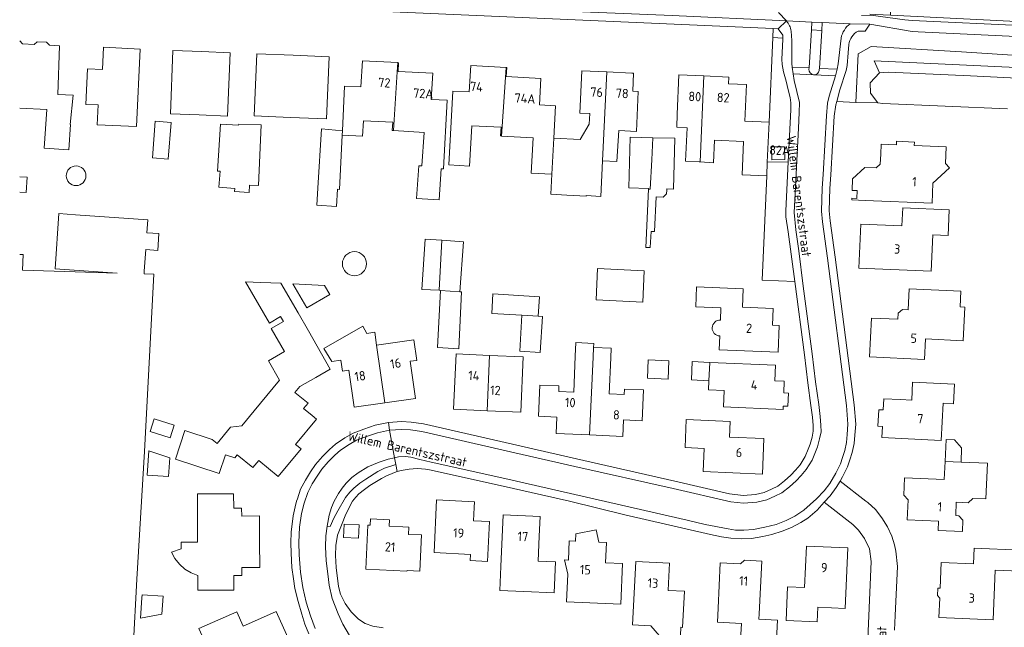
# Model space of a CAD drawing. Extents: x 168026 to 168874, y 448609 to 449769.
# Tile 26 of 39: x 168026 to 168216, y 449476 to 449593. Entities that reach past the tile are written whole.
import ezdxf
from ezdxf.enums import TextEntityAlignment as Align

# ---------------------------------------------------------------- set-up
doc = ezdxf.new("R2010")
doc.units = 0
for name, color, linetype, lineweight in [('B-WE-GK-BESCHOEIING-G', 252, 'GK-BESCHOEIING', 5), ('B-WE-GR-BEPLANTING_CULTUUR_HEESTERS-GV', 252, 'Continuous', 5), ('B-WE-GR-BEPLANTING_CULTUUR_VASTE PLANTENVAK-GV', 252, 'Continuous', 5), ('B-WE-OG-TERREIN_CULTUURSCHEIDING-GV', 252, 'Continuous', 5), ('B-WE-OG-TERREIN_ERF-GV', 252, 'Continuous', 5), ('B-WE-OG-TOPOGRAFIE-T18', 7, 'Continuous', 5), ('B-WE-OG-TOPOGRAFIE_BEBOUWING-GV', 1, 'Continuous', 18), ('B-WE-OG-TOPOGRAFIE_BEBOUWING-T18', 7, 'Continuous', 5), ('B-WE-OG-TOPOGRAFIE_BEBOUWING_BASSIN-GV', 1, 'Continuous', 18), ('B-WE-OG-TOPOGRAFIE_BEBOUWING_LOODS-GV', 1, 'Continuous', 18), ('B-WE-OG-WATER_SLOOT-GV', 252, 'Continuous', 5), ('B-WE-VH-VERHARDING_ASFALT-GV', 252, 'Continuous', 5), ('B-WE-VH-VERHARDING_BETONSTRAATSTEEN-GV', 252, 'Continuous', 5), ('B-WE-VH-VERHARDING_TEGEL-GV', 252, 'Continuous', 5)]:
    doc.layers.add(name, color=color, linetype=linetype, lineweight=lineweight)
doc.styles.add('NLCS-ISO-ANNOTATIEF-T18', font='NLCS-ISO.ttf', dxfattribs={"height": 1.8})
doc.linetypes.add('GK-BESCHOEIING', pattern='A,30,-5,[1,NLCS.SHX,S=1,R=0,X=0,Y=0],-5', length=40)

msp = doc.modelspace()

# ---------------------------------------------------------------- linework, layer by layer
at = {"layer": 'B-WE-GK-BESCHOEIING-G', "flags": 128}
for points in [[(168192.27, 449582.758), (168190.492, 449580.83)], [(168193.984, 449582.839), (168192.27, 449582.758)], [(168209.851, 449582.147), (168193.984, 449582.839)], [(168190.492, 449580.83), (168190.533, 449578.793)], [(168222.729, 449581.496), (168209.851, 449582.147)], [(168190.533, 449578.793), (168191.932, 449576.923)], [(168191.932, 449576.923), (168192.93, 449576.82)], [(168192.93, 449576.82), (168217.01, 449575.8)]]:
    msp.add_lwpolyline(points, dxfattribs=at)
at = {"layer": 'B-WE-GR-BEPLANTING_CULTUUR_HEESTERS-GV', "flags": 128}
for points in [[(168171.721, 449591.313), (168171.645, 449589.558), (168173.574, 449589.45), (168173.573, 449589.988), (168172.686, 449591.251)], [(168170.602, 449565.491), (168174.652, 449565.526), (168175.152, 449575.565), (168175.159, 449576.91), (168175.028, 449577.959), (168174.617, 449579.443), (168174.212, 449581.103), (168173.74, 449582.947), (168173.492, 449584.325), (168173.397, 449585.39), (168173.575, 449589.177), (168173.574, 449589.45), (168171.645, 449589.558), (168170.939, 449573.214)], [(168173.931, 449568.469), (168173.969, 449565.979), (168171.454, 449565.941), (168171.416, 449568.431)], [(168170.486, 449562.822), (168169.604, 449542.702), (168175.922, 449542.444), (168174.616, 449552.035), (168174.193, 449554.952), (168174.183, 449556.095), (168174.652, 449565.526), (168170.602, 449565.491)], [(168085.529, 449495.216), (168086.126, 449495.152), (168086.816, 449496.76), (168087.593, 449498.184), (168089.091, 449500.718), (168089.91, 449501.76), (168090.656, 449502.528), (168091.813, 449503.483), (168092.976, 449504.286), (168095.313, 449505.738), (168096.583, 449506.364), (168098.773, 449507.1), (168098.527, 449508.397), (168097.316, 449508.157), (168095.605, 449507.578), (168093.381, 449506.662), (168091.487, 449505.513), (168090.268, 449504.563), (168089.224, 449503.526), (168088.427, 449502.551), (168087.699, 449501.479), (168086.907, 449500.009), (168086.378, 449498.826), (168085.922, 449497.347)]]:
    msp.add_lwpolyline(points, close=True, dxfattribs=at)
at = {"layer": 'B-WE-GR-BEPLANTING_CULTUUR_VASTE PLANTENVAK-GV', "flags": 128}
for points in [[(168188.777, 449593.796), (168190.618, 449593.838), (168197.166, 449592.97), (168198.598, 449592.845), (168220.801, 449591.816)], [(168220.801, 449591.816), (168221.256, 449591.788), (168221.286, 449592.017), (168221.351, 449592.516), (168194.38, 449593.866), (168191.578, 449594.003), (168190.393, 449594.059)]]:
    msp.add_lwpolyline(points, dxfattribs=at)
at = {"layer": 'B-WE-OG-TERREIN_CULTUURSCHEIDING-GV', "flags": 128}
for points in [[(168186.374, 449588.171), (168186.215, 449586.562), (168186.04, 449584.122), (168185.815, 449583.178), (168184.634, 449579.439), (168184.011, 449577.2), (168187.677, 449577.028), (168188.155, 449586.412), (168190.647, 449587.807), (168208.15, 449586.813), (168219.955, 449586.021), (168223.063, 449587.673), (168222.747, 449589.579), (168199.758, 449590.666), (168198.593, 449590.683), (168190.387, 449592.126)], [(168190.387, 449592.126), (168189.516, 449590.771), (168188.144, 449590.783)]]:
    msp.add_lwpolyline(points, dxfattribs=at)
at = {"layer": 'B-WE-OG-TERREIN_CULTUURSCHEIDING-GV'}
msp.add_lwpolyline([(168188.144, 449590.783, 0.2382218), (168186.374, 449588.171)], format="xyb", dxfattribs=at)
at = {"layer": 'B-WE-OG-TERREIN_CULTUURSCHEIDING-GV', "flags": 128}
msp.add_lwpolyline([(168191.279, 449585.025), (168222.824, 449583.577), (168222.729, 449581.496), (168229.152, 449581.171), (168229.219, 449581.168), (168230.725, 449581.099), (168230.724, 449580.891), (168230.721, 449580.363), (168230.847, 449580.317), (168231.091, 449587.893), (168229.588, 449587.967), (168226.389, 449588.123), (168226.272, 449582.63), (168223.008, 449582.715), (168223.063, 449587.673), (168219.955, 449586.021), (168208.15, 449586.813), (168190.647, 449587.807), (168188.155, 449586.412), (168187.677, 449577.028), (168191.932, 449576.923), (168190.533, 449578.793), (168190.492, 449580.83), (168192.27, 449582.758)], close=True, dxfattribs=at)
at = {"layer": 'B-WE-OG-TERREIN_ERF-GV', "flags": 128}
for points in [[(168078.72, 449487.24), (168078.54, 449490), (168078.53, 449492.01), (168078.6, 449494.01), (168078.97, 449497.21), (168079.32, 449498.96), (168079.62, 449500), (168079.767, 449500.49), (168080.397, 449502.311), (168081.309, 449504.108), (168082.314, 449505.698), (168083.284, 449507.112), (168084.628, 449508.65), (168085.987, 449509.988), (168087.153, 449511.049), (168088.955, 449512.221), (168090.558, 449513.181), (168092.599, 449513.929), (168094.834, 449514.695), (168097.359, 449515.221), (168099.884, 449515.386), (168101.767, 449515.305), (168104.127, 449514.956), (168107.842, 449514.131), (168122.163, 449510.825), (168133.728, 449508.195), (168152.733, 449503.908), (168163.322, 449501.462), (168165.91, 449501.13), (168168.338, 449501.314), (168170.022, 449501.717), (168171.41, 449502.341), (168172.621, 449502.936), (168173.934, 449503.963), (168175.121, 449505.059), (168176.03, 449505.98), (168176.926, 449507.019), (168177.939, 449508.626), (168178.527, 449510.081), (168178.872, 449511.008), (168179.255, 449512.383), (168179.477, 449513.524), (168179.472, 449514.61), (168179.329, 449516.227), (168179.039, 449518.491), (168178.432, 449522.891), (168177.76, 449528.292), (168175.922, 449542.444), (168169.604, 449542.702), (168170.486, 449562.822), (168165.709, 449563.028), (168165.986, 449569.471), (168160.373, 449569.712), (168160.184, 449565.351), (168157.598, 449565.542), (168157.43, 449565.554), (168154.813, 449565.667), (168155.091, 449572.121), (168153.083, 449572.207), (168153.192, 449574.747), (168153.519, 449582.338), (168158.311, 449582.132), (168163.158, 449581.923), (168163.102, 449580.625), (168166.572, 449580.475), (168166.268, 449573.416), (168170.939, 449573.214), (168171.645, 449589.558), (168171.721, 449591.313), (168026.115, 449597.696)], [(168026.099, 449588.884), (168026.643, 449588.308), (168028.871, 449588.205), (168029.466, 449588.727), (168031.304, 449588.642), (168031.85, 449588.053), (168033.777, 449587.966), (168033.474, 449578.531), (168036.413, 449578.437), (168035.826, 449572.743), (168035.926, 449572.737), (168035.605, 449567.857), (168030.825, 449568.172), (168031.316, 449575.626), (168026.115, 449575.93)], [(168217.01, 449575.8), (168192.93, 449576.82), (168191.932, 449576.923), (168187.677, 449577.028), (168184.011, 449577.2), (168183.831, 449576.552), (168183.536, 449574.357), (168182.908, 449563.009), (168182.688, 449560.37), (168182.545, 449556.088), (168182.771, 449554.161), (168183.705, 449547.153), (168187.406, 449518.637), (168187.688, 449514.906), (168187.527, 449512.781), (168187.382, 449511.133), (168187.003, 449509.434), (168186.579, 449508.005), (168186.1, 449506.671), (168185.148, 449504.701), (168184.658, 449503.882), (168189.656, 449500), (168190, 449499.74), (168191.49, 449498.39), (168192.73, 449496.8), (168193.8, 449495.1), (168194.66, 449493.29), (168195.21, 449491.6), (168195.46, 449490.39), (168195.73, 449487.38), (168195.3, 449477.92), (168195.19, 449475.11)], [(168026.115, 449562.664), (168027.532, 449562.589), (168027.373, 449559.6), (168026.115, 449559.667)], [(168026.115, 449547.66), (168026.766, 449547.625), (168026.614, 449544.629), (168044.917, 449544.068), (168032.939, 449544.887), (168033.668, 449555.552), (168036.89, 449555.332), (168050.857, 449554.377), (168050.684, 449551.843), (168053.013, 449551.684), (168052.793, 449548.452), (168050.462, 449548.611), (168050.175, 449544.405), (168050.141, 449543.908), (168052.044, 449543.85), (168050.224, 449509.629), (168048.73, 449484.963), (168048.034, 449471.583)], [(168161.53, 449534.979), (168161.626, 449537.331), (168156.781, 449537.529), (168156.939, 449541.418), (168165.933, 449541.052), (168165.787, 449537.456), (168171.73, 449537.214), (168171.6, 449534.017), (168172.901, 449533.963), (168172.689, 449528.778), (168161.301, 449529.242), (168161.41, 449531.919)], [(168097.156, 449504.974), (168096.043, 449504.425), (168093.798, 449503.031), (168092.718, 449502.285), (168091.674, 449501.424), (168091.041, 449500.771), (168090.435, 449500), (168089.857, 449498.931), (168089.025, 449497.162), (168088.4, 449495.7), (168087.53, 449493.46), (168087.19, 449491.49), (168087.12, 449489.51), (168087.27, 449487.19), (168087.73, 449483.54), (168088.13, 449482.05), (168089, 449480.25), (168090.16, 449478.64), (168091.59, 449477.24), (168092.9, 449476.43), (168094.37, 449475.91), (168096.34, 449475.56)], [(168181.596, 449499.821), (168180.22, 449498.285), (168178.41, 449496.77), (168177.05, 449495.88), (168175.27, 449494.94), (168173.49, 449494.2), (168171.48, 449493.61), (168169.75, 449493.18), (168167.54, 449492.84), (168165.52, 449492.75), (168163.52, 449492.89), (168161.75, 449493.16), (168159.59, 449493.61), (168143.07, 449497.38), (168132.353, 449500), (168119.522, 449502.928), (168105.311, 449506.063)], [(168189.71, 449465.93), (168190.7, 449488.37), (168190.37, 449490.83), (168189.4, 449492.79), (168188.24, 449494.43), (168187.14, 449495.51), (168181.596, 449499.821)], [(168081.98, 449474.42), (168081.24, 449476.3), (168080.61, 449478.2), (168079.92, 449480.62), (168079.3, 449483.16), (168079, 449485.02), (168078.72, 449487.24)]]:
    msp.add_lwpolyline(points, dxfattribs=at)
for points in [[(168049.399, 449587.318), (168048.648, 449572.337), (168041.066, 449572.717), (168041.257, 449576.523), (168038.871, 449576.643), (168039.216, 449583.513), (168042.08, 449583.369), (168042.296, 449587.674)], [(168055.219, 449574.825), (168055.727, 449587.058), (168061.271, 449586.828), (168066.777, 449586.6), (168066.269, 449574.366), (168060.763, 449574.595)], [(168078.93, 449586.11), (168085.892, 449585.818), (168085.389, 449573.829), (168078.427, 449574.121), (168071.433, 449574.414), (168071.936, 449586.403)], [(168088.459, 449571.55), (168088.909, 449580.185), (168092.065, 449580.021), (168092.327, 449585.054), (168099.179, 449584.697), (168099.309, 449584.69), (168099.221, 449583.002), (168105.925, 449582.641), (168105.653, 449577.588), (168108.748, 449577.422), (168108.035, 449564.166), (168107.566, 449564.192), (168107.157, 449558.191), (168102.795, 449558.486), (168103.262, 449564.775), (168103.845, 449564.74), (168104.288, 449571.204), (168098.337, 449571.569), (168098.086, 449571.584), (168098.201, 449573.187), (168092.554, 449573.477), (168092.327, 449570.53), (168088.414, 449570.694), (168087.883, 449560.229), (168087.553, 449560.248), (168087.36, 449556.947), (168083.504, 449557.173), (168083.697, 449560.474), (168084.426, 449571.908)], [(168134.359, 449574.967), (168134.739, 449583.137), (168139.574, 449582.912), (168144.409, 449582.687), (168144.747, 449582.671), (168144.585, 449579.17), (168145.669, 449579.123), (168145.311, 449571.421), (168141.884, 449571.581), (168141.531, 449565.591), (168138.774, 449565.752), (168138.452, 449558.835), (168135.597, 449559.029), (168135.588, 449558.901), (168131.845, 449559.114), (168128.755, 449559.29), (168128.938, 449563.156), (168124.944, 449563.383), (168125.33, 449570.185), (168119.238, 449570.531), (168119.06, 449570.541), (168119.155, 449572.207), (168113.507, 449572.527), (168113.065, 449564.738), (168109.027, 449564.967), (168109.836, 449579.211), (168112.983, 449579.032), (168113.272, 449584.128), (168120.107, 449583.739), (168120.237, 449583.732), (168120.139, 449581.992), (168126.853, 449581.61), (168126.565, 449576.534), (168129.686, 449576.356), (168129.332, 449570.115), (168134.438, 449569.826), (168136.177, 449572.808), (168136.294, 449574.872)], [(168054.82, 449566.082), (168051.747, 449566.321), (168052.298, 449573.405), (168055.371, 449573.166)], [(168064.83, 449563.731), (168064.359, 449563.763), (168064.912, 449572.816), (168068.419, 449572.601), (168068.43, 449572.835), (168072.755, 449572.701), (168072.253, 449560.98), (168070.527, 449561.039), (168070.466, 449559.609), (168067.644, 449559.791), (168067.65, 449560.402), (168064.573, 449560.654)], [(168148.462, 449570.204), (168152.752, 449570.088), (168152.488, 449560.291), (168151.178, 449560.326), (168151.172, 449560.086), (168151.139, 449559.394), (168150.45, 449558.692), (168149.108, 449558.755), (168148.795, 449552.073), (168148.135, 449552.104), (168147.989, 449548.977), (168147.113, 449549.018), (168147.64, 449560.274), (168147.644, 449560.421), (168143.804, 449560.525), (168144.069, 449570.322)], [(168189.531, 449558.098), (168186.929, 449558.185), (168186.939, 449558.507), (168187.913, 449558.481), (168187.953, 449560.005), (168187.007, 449560.03), (168187.067, 449562.243), (168189.45, 449564.454), (168191.618, 449564.362), (168192.442, 449565.12), (168192.522, 449567.018), (168192.604, 449568.967), (168195.541, 449568.843), (168195.569, 449569.512), (168199.019, 449569.367), (168198.99, 449568.696), (168205.193, 449568.434), (168205.058, 449565.238), (168205.824, 449564.4), (168202.602, 449561.456), (168202.438, 449557.552)], [(168205.775, 449556.285), (168205.553, 449551.294), (168202.566, 449551.426), (168202.255, 449544.419), (168188.271, 449545.041), (168188.649, 449553.523), (168196.627, 449553.168), (168196.784, 449556.685)], [(168111.855, 449550.109), (168111.188, 449540.464), (168111.489, 449540.444), (168110.952, 449529.441), (168106.883, 449529.673), (168107.429, 449540.719), (168107.165, 449540.733), (168103.844, 449540.91), (168104.462, 449550.644), (168107.722, 449550.408)], [(168137.804, 449544.925), (168146.824, 449544.502), (168146.543, 449538.471), (168137.524, 449538.895)], [(168081.888, 449532.918), (168086.102, 449525.543), (168083.306, 449523.929), (168080.224, 449522.148), (168079.301, 449521.029), (168081.834, 449518.94), (168080.982, 449517.907), (168082.6, 449516.573), (168083.464, 449515.86), (168079.435, 449510.976), (168080.483, 449510.112), (168076.078, 449504.77), (168072.296, 449507.889), (168071.146, 449506.496), (168068.148, 449508.969), (168067.652, 449508.368), (168065.854, 449508.963), (168064.66, 449505.356), (168056.199, 449508.158), (168058.026, 449513.677), (168063.309, 449511.928), (168064.241, 449511.159), (168066.847, 449514.319), (168069.03, 449514.561), (168071.409, 449517.446), (168076.325, 449523.405), (168074.166, 449527.14), (168077.275, 449528.937), (168074.716, 449533.366), (168077.067, 449534.725), (168076.52, 449535.671), (168074.356, 449534.42), (168069.74, 449542.406), (168072.707, 449542.267), (168076.591, 449542.086), (168079.899, 449536.361)], [(168078.89, 449541.979), (168084.996, 449541.694), (168086.031, 449539.904), (168081.577, 449537.331)], [(168207.998, 449540.553), (168207.852, 449537.547), (168208.763, 449537.503), (168208.447, 449531.009), (168201.167, 449531.362), (168200.973, 449527.377), (168190.368, 449527.892), (168190.732, 449535.388), (168195.802, 449535.142), (168195.858, 449536.298), (168196.712, 449537.032), (168197.826, 449536.977), (168198.023, 449541.037)], [(168126.716, 449528.737), (168122.741, 449528.965), (168123.14, 449535.913), (168117.337, 449536.246), (168117.554, 449540.025), (168126.556, 449539.509), (168126.338, 449535.73), (168127.116, 449535.685)], [(168088.157, 449527.223), (168086.414, 449526.971), (168084.865, 449529.484), (168092.433, 449533.791), (168093.188, 449532.403), (168094.713, 449532.634), (168095.074, 449530.138), (168102.273, 449531.18), (168102.847, 449527.214), (168101.538, 449527.025), (168102.573, 449519.874), (168096.683, 449519.022), (168090.776, 449518.167), (168089.744, 449525.298), (168088.463, 449525.113)], [(168136.235, 449512.8), (168129.792, 449513.094), (168129.937, 449516.264), (168126.389, 449516.426), (168126.662, 449522.429), (168130.324, 449522.262), (168130.276, 449521.216), (168133.172, 449521.084), (168133.487, 449527.992), (168133.607, 449530.629), (168137.051, 449530.472), (168137.016, 449529.709), (168140.449, 449529.551), (168140.363, 449527.678), (168140.047, 449520.761), (168142.951, 449520.629), (168142.999, 449521.679), (168146.666, 449521.511), (168146.394, 449515.539), (168142.828, 449515.701), (168142.682, 449512.506)], [(168116.925, 449528.151), (168123.423, 449527.861), (168122.947, 449517.195), (168116.452, 449517.485), (168109.957, 449517.774), (168110.433, 449528.44)], [(168147.583, 449527.315), (168151.592, 449527.151), (168151.429, 449523.586), (168147.421, 449523.749)], [(168173.678, 449518.383), (168173.652, 449517.739), (168162.114, 449518.211), (168162.245, 449521.414), (168159.257, 449521.536), (168159.327, 449523.263), (168155.93, 449523.429), (168156.074, 449526.968), (168159.473, 449526.829), (168172.167, 449526.31), (168172.043, 449523.273), (168173.876, 449523.198), (168173.784, 449520.938), (168174.682, 449520.901), (168174.578, 449518.347)], [(168198.679, 449523.03), (168206.751, 449522.621), (168206.559, 449518.844), (168204.573, 449518.945), (168204.207, 449511.739), (168192.736, 449512.321), (168192.844, 449514.453), (168191.969, 449514.497), (168192.13, 449517.677), (168193.005, 449517.633), (168193.115, 449519.811), (168196.295, 449519.65), (168198.501, 449519.538)], [(168055.962, 449514.677), (168055.186, 449512.262), (168051.348, 449513.464), (168052.11, 449515.902)], [(168169.657, 449505.229), (168158.199, 449505.721), (168158.392, 449510.211), (168154.699, 449510.369), (168154.931, 449515.762), (168163.399, 449515.398), (168163.27, 449512.389), (168169.953, 449512.101)], [(168197.793, 449500.286), (168196.966, 449501.164), (168197.113, 449504.552), (168204.81, 449504.218), (168204.961, 449507.706), (168205.146, 449511.944), (168206.803, 449511.872), (168208.159, 449510.35), (168208.038, 449507.572), (168213.14, 449507.349), (168212.84, 449500.461), (168210.322, 449500.57), (168209.431, 449499.731), (168207.12, 449499.829), (168207.01, 449497.228), (168207.611, 449497.202), (168208.402, 449496.363), (168208.308, 449494.15), (168203.596, 449494.35), (168203.672, 449496.134), (168197.627, 449496.39)], [(168051.052, 449509.739), (168055.106, 449508.407), (168054.845, 449504.765), (168050.717, 449505.06)], [(168067.45, 449501.444), (168067.461, 449498.672), (168069.002, 449498.678), (168069.008, 449497.158), (168072.451, 449497.172), (168072.47, 449492.184), (168072.489, 449487.202), (168069.012, 449487.188), (168069.018, 449485.658), (168067.49, 449485.652), (168067.5, 449482.869), (168060.523, 449482.841), (168060.512, 449485.647), (168059.211, 449486.164), (168058.02, 449486.9), (168056.975, 449487.831), (168056.107, 449488.93), (168055.443, 449490.162), (168057.282, 449490.804), (168057.277, 449492.123), (168060.486, 449492.136), (168060.45, 449501.416)], [(168113.959, 449498.789), (168113.839, 449496.219), (168116.893, 449496.078), (168116.537, 449488.392), (168113.167, 449488.548), (168113.223, 449489.758), (168106.209, 449490.083), (168106.68, 449500.26), (168114.011, 449499.917)], [(168129.652, 449488.303), (168129.378, 449482.325), (168123.515, 449482.594), (168118.871, 449482.807), (168119.081, 449487.387), (168119.539, 449497.383), (168126.672, 449497.057), (168126.497, 449493.239), (168126.278, 449488.457)], [(168088.783, 449495.578), (168091.688, 449495.461), (168091.586, 449492.91), (168088.681, 449493.027)], [(168103.773, 449493.498), (168103.457, 449486.514), (168100.958, 449486.627), (168100.953, 449486.525), (168092.978, 449486.885), (168093.362, 449495.386), (168093.862, 449495.364), (168093.918, 449496.607), (168097.558, 449496.443), (168097.502, 449495.197), (168100.129, 449495.078), (168101.337, 449495.024), (168101.273, 449493.611)], [(168139.512, 449492.034), (168139.338, 449488.139), (168142.636, 449487.992), (168142.284, 449480.105), (168131.779, 449480.574), (168132.019, 449485.958), (168131.409, 449488.692), (168132.145, 449488.659), (168132.31, 449492.355), (168133.439, 449492.305), (168133.549, 449492.3), (168133.611, 449493.709), (168137.497, 449494.52), (168138.033, 449492.1)], [(168177.806, 449483.353), (168178.155, 449491.349), (168186.13, 449491.001), (168185.62, 449479.311), (168180.381, 449479.539), (168180.259, 449476.733), (168174.223, 449476.997), (168174.507, 449483.497)], [(168219.534, 449490.557), (168219.365, 449486.53), (168214.665, 449486.726), (168214.265, 449477.136), (168203.762, 449477.574), (168203.917, 449481.291), (168203.522, 449481.809), (168203.582, 449483.247), (168204.007, 449483.23), (168204.213, 449488.179), (168210.447, 449487.919), (168210.573, 449490.931)], [(168148.083, 449475.961), (168144.558, 449476.132), (168145.169, 449488.374), (168151.721, 449488.046), (168151.526, 449484.163), (168151.458, 449482.803), (168154.57, 449482.648), (168154.22, 449475.663), (168153.911, 449475.678), (168153.751, 449472.473), (168150.98, 449472.611)], [(168169.038, 449478.254), (168168.989, 449477.216), (168172.583, 449477.031), (168172.26, 449470.733), (168168.247, 449470.939), (168165.312, 449471.09), (168165.586, 449476.426), (168160.95, 449476.664), (168161.087, 449479.333), (168161.503, 449488.137), (168165.403, 449487.953), (168166.158, 449488.62), (168169.521, 449488.46)], [(168049.709, 449481.386), (168049.745, 449481.957), (168053.813, 449481.698), (168053.592, 449478.23), (168049.458, 449477.451)], [(168072.076, 449477.133), (168075.697, 449478.73), (168078.216, 449473.019), (168080.737, 449467.302), (168077.247, 449465.763), (168074.338, 449464.48), (168075.553, 449461.725), (168069.149, 449458.901), (168067.899, 449461.733), (168069.39, 449462.391), (168068.347, 449464.755), (168070.486, 449465.698), (168069.042, 449468.972), (168066.976, 449468.06), (168065.548, 449471.297), (168064.493, 449473.69), (168061.987, 449472.585), (168060.742, 449475.408), (168068.089, 449478.648), (168069.297, 449475.908)]]:
    msp.add_lwpolyline(points, close=True, dxfattribs=at)
at = {"layer": 'B-WE-OG-TERREIN_ERF-GV'}
for points in [[(168035.111, 449562.859, -1), (168038.909, 449562.859)], [(168038.909, 449562.859, -1), (168035.111, 449562.859)], [(168088.472, 449545.872, -1), (168093.134, 449545.872)], [(168093.134, 449545.872, -1), (168088.472, 449545.872)], [(168161.41, 449531.919, -0.9936145), (168161.53, 449534.979)], [(168099.034, 449505.723, 0.0399522), (168097.156, 449504.974)], [(168105.311, 449506.063, 0.1240812), (168099.034, 449505.723)]]:
    msp.add_lwpolyline(points, format="xyb", dxfattribs=at)
at = {"layer": 'B-WE-OG-TOPOGRAFIE_BEBOUWING-GV', "flags": 128}
for points in [[(168099.179, 449584.697), (168092.327, 449585.054), (168092.065, 449580.021), (168088.909, 449580.185), (168088.459, 449571.55), (168088.414, 449570.694), (168092.327, 449570.53), (168092.554, 449573.477), (168098.201, 449573.187), (168098.086, 449571.584), (168098.337, 449571.569), (168099.071, 449582.932)], [(168099.179, 449584.697), (168099.071, 449582.932), (168098.337, 449571.569), (168104.288, 449571.204), (168103.845, 449564.74), (168103.262, 449564.775), (168102.795, 449558.486), (168107.157, 449558.191), (168107.566, 449564.192), (168108.035, 449564.166), (168108.748, 449577.422), (168105.653, 449577.588), (168105.925, 449582.641), (168099.221, 449583.002), (168099.309, 449584.69)], [(168109.027, 449564.967), (168113.065, 449564.738), (168113.507, 449572.527), (168119.155, 449572.207), (168119.06, 449570.541), (168119.238, 449570.531), (168120.107, 449583.739), (168113.272, 449584.128), (168112.983, 449579.032), (168109.836, 449579.211)], [(168128.938, 449563.156), (168129.332, 449570.115), (168129.686, 449576.356), (168126.565, 449576.534), (168126.853, 449581.61), (168120.139, 449581.992), (168120.237, 449583.732), (168120.107, 449583.739), (168119.238, 449570.531), (168125.33, 449570.185), (168124.944, 449563.383)], [(168139.574, 449582.912), (168134.739, 449583.137), (168134.359, 449574.967), (168136.294, 449574.872), (168136.177, 449572.808), (168134.438, 449569.826), (168129.332, 449570.115), (168128.938, 449563.156), (168128.755, 449559.29), (168131.845, 449559.114), (168135.588, 449558.901), (168135.597, 449559.029), (168138.452, 449558.835), (168138.774, 449565.752)], [(168144.747, 449582.671), (168144.409, 449582.687), (168139.574, 449582.912), (168138.774, 449565.752), (168141.531, 449565.591), (168141.884, 449571.581), (168145.311, 449571.421), (168145.669, 449579.123), (168144.585, 449579.17)], [(168158.311, 449582.132), (168153.519, 449582.338), (168153.192, 449574.747), (168153.083, 449572.207), (168155.091, 449572.121), (168154.813, 449565.667), (168157.43, 449565.554), (168157.598, 449565.542)], [(168165.986, 449569.471), (168165.709, 449563.028), (168170.486, 449562.822), (168170.602, 449565.491), (168170.939, 449573.214), (168166.268, 449573.416), (168166.572, 449580.475), (168163.102, 449580.625), (168163.158, 449581.923), (168158.311, 449582.132), (168157.598, 449565.542), (168160.184, 449565.351), (168160.373, 449569.712)], [(168148.462, 449570.204), (168144.069, 449570.322), (168143.804, 449560.525), (168147.644, 449560.421), (168147.64, 449560.274), (168147.98, 449560.264), (168148.255, 449565.943)], [(168151.172, 449560.086), (168151.178, 449560.326), (168152.488, 449560.291), (168152.752, 449570.088), (168148.462, 449570.204), (168148.255, 449565.943), (168147.98, 449560.264), (168147.64, 449560.274), (168147.113, 449549.018), (168147.989, 449548.977), (168148.135, 449552.104), (168148.795, 449552.073), (168149.108, 449558.755), (168150.45, 449558.692), (168151.139, 449559.394)], [(168192.522, 449567.018), (168192.442, 449565.12), (168191.618, 449564.362), (168189.45, 449564.454), (168187.067, 449562.243), (168187.007, 449560.03), (168187.953, 449560.005), (168187.913, 449558.481), (168186.939, 449558.507), (168186.929, 449558.185), (168189.531, 449558.098), (168202.438, 449557.552), (168202.602, 449561.456), (168205.824, 449564.4), (168205.058, 449565.238), (168205.193, 449568.434), (168198.99, 449568.696), (168199.019, 449569.367), (168195.569, 449569.512), (168195.541, 449568.843), (168192.604, 449568.967)], [(168173.931, 449568.469), (168171.416, 449568.431), (168171.454, 449565.941), (168173.969, 449565.979)], [(168205.775, 449556.285), (168196.784, 449556.685), (168196.627, 449553.168), (168188.649, 449553.523), (168188.271, 449545.041), (168202.255, 449544.419), (168202.566, 449551.426), (168205.553, 449551.294)], [(168107.165, 449540.733), (168107.722, 449550.408), (168104.462, 449550.644), (168103.844, 449540.91)], [(168111.188, 449540.464), (168111.855, 449550.109), (168107.722, 449550.408), (168107.165, 449540.733), (168107.429, 449540.719)], [(168137.804, 449544.925), (168137.524, 449538.895), (168146.543, 449538.471), (168146.824, 449544.502)], [(168207.998, 449540.553), (168198.023, 449541.037), (168197.826, 449536.977), (168196.712, 449537.032), (168195.858, 449536.298), (168195.802, 449535.142), (168190.732, 449535.388), (168190.368, 449527.892), (168200.973, 449527.377), (168201.167, 449531.362), (168208.447, 449531.009), (168208.763, 449537.503), (168207.852, 449537.547)], [(168107.429, 449540.719), (168106.883, 449529.673), (168110.952, 449529.441), (168111.489, 449540.444), (168111.188, 449540.464)], [(168122.741, 449528.965), (168126.716, 449528.737), (168127.116, 449535.685), (168126.338, 449535.73), (168123.14, 449535.913)], [(168094.713, 449532.634), (168093.188, 449532.403), (168092.433, 449533.791), (168084.865, 449529.484), (168086.414, 449526.971), (168088.157, 449527.223), (168088.463, 449525.113), (168089.744, 449525.298), (168090.776, 449518.167), (168096.683, 449519.022), (168095.074, 449530.138)], [(168096.683, 449519.022), (168102.573, 449519.874), (168101.538, 449527.025), (168102.847, 449527.214), (168102.273, 449531.18), (168095.074, 449530.138)], [(168133.487, 449527.992), (168133.172, 449521.084), (168130.276, 449521.216), (168130.324, 449522.262), (168126.662, 449522.429), (168126.389, 449516.426), (168129.937, 449516.264), (168129.792, 449513.094), (168136.235, 449512.8), (168136.929, 449527.835), (168137.016, 449529.709), (168137.051, 449530.472), (168133.607, 449530.629)], [(168136.235, 449512.8), (168142.682, 449512.506), (168142.828, 449515.701), (168146.394, 449515.539), (168146.666, 449521.511), (168142.999, 449521.679), (168142.951, 449520.629), (168140.047, 449520.761), (168140.363, 449527.678), (168140.449, 449529.551), (168137.016, 449529.709), (168136.929, 449527.835)], [(168116.925, 449528.151), (168110.433, 449528.44), (168109.957, 449517.774), (168116.452, 449517.485)], [(168116.452, 449517.485), (168122.947, 449517.195), (168123.423, 449527.861), (168116.925, 449528.151)], [(168147.583, 449527.315), (168147.421, 449523.749), (168151.429, 449523.586), (168151.592, 449527.151)], [(168173.652, 449517.739), (168173.678, 449518.383), (168174.578, 449518.347), (168174.682, 449520.901), (168173.784, 449520.938), (168173.876, 449523.198), (168172.043, 449523.273), (168172.167, 449526.31), (168159.473, 449526.829), (168159.327, 449523.263), (168159.257, 449521.536), (168162.245, 449521.414), (168162.114, 449518.211)], [(168196.295, 449519.65), (168193.115, 449519.811), (168193.005, 449517.633), (168192.13, 449517.677), (168191.969, 449514.497), (168192.844, 449514.453), (168192.736, 449512.321), (168204.207, 449511.739), (168204.573, 449518.945), (168206.559, 449518.844), (168206.751, 449522.621), (168198.679, 449523.03), (168198.501, 449519.538)], [(168169.657, 449505.229), (168169.953, 449512.101), (168163.27, 449512.389), (168163.399, 449515.398), (168154.931, 449515.762), (168154.699, 449510.369), (168158.392, 449510.211), (168158.199, 449505.721)], [(168208.038, 449507.572), (168208.159, 449510.35), (168206.803, 449511.872), (168205.146, 449511.944), (168204.961, 449507.706)], [(168204.961, 449507.706), (168204.81, 449504.218), (168197.113, 449504.552), (168196.966, 449501.164), (168197.793, 449500.286), (168197.627, 449496.39), (168203.672, 449496.134), (168203.596, 449494.35), (168208.308, 449494.15), (168208.402, 449496.363), (168207.611, 449497.202), (168207.01, 449497.228), (168207.12, 449499.829), (168209.431, 449499.731), (168210.322, 449500.57), (168212.84, 449500.461), (168213.14, 449507.349), (168208.038, 449507.572)], [(168116.893, 449496.078), (168113.839, 449496.219), (168113.959, 449498.789), (168114.011, 449499.917), (168106.68, 449500.26), (168106.209, 449490.083), (168113.223, 449489.758), (168113.167, 449488.548), (168116.537, 449488.392)], [(168123.515, 449482.594), (168129.378, 449482.325), (168129.652, 449488.303), (168126.278, 449488.457), (168126.497, 449493.239), (168126.672, 449497.057), (168119.539, 449497.383), (168119.081, 449487.387), (168118.871, 449482.807)], [(168088.783, 449495.578), (168088.681, 449493.027), (168091.586, 449492.91), (168091.688, 449495.461)], [(168103.773, 449493.498), (168101.273, 449493.611), (168101.337, 449495.024), (168100.129, 449495.078), (168097.502, 449495.197), (168097.558, 449496.443), (168093.918, 449496.607), (168093.862, 449495.364), (168093.362, 449495.386), (168092.978, 449486.885), (168100.953, 449486.525), (168100.958, 449486.627), (168103.457, 449486.514)], [(168142.636, 449487.992), (168139.338, 449488.139), (168139.512, 449492.034), (168138.033, 449492.1), (168137.497, 449494.52), (168133.611, 449493.709), (168133.549, 449492.3), (168133.439, 449492.305), (168132.31, 449492.355), (168132.145, 449488.659), (168131.409, 449488.692), (168132.019, 449485.958), (168131.779, 449480.574), (168142.284, 449480.105)], [(168177.806, 449483.353), (168174.507, 449483.497), (168174.223, 449476.997), (168180.259, 449476.733), (168180.381, 449479.539), (168185.62, 449479.311), (168186.13, 449491.001), (168178.155, 449491.349)], [(168219.365, 449486.53), (168219.534, 449490.557), (168210.573, 449490.931), (168210.447, 449487.919), (168204.213, 449488.179), (168204.007, 449483.23), (168203.582, 449483.247), (168203.522, 449481.809), (168203.917, 449481.291), (168203.762, 449477.574), (168214.265, 449477.136), (168214.665, 449486.726)], [(168151.526, 449484.163), (168151.721, 449488.046), (168145.169, 449488.374), (168144.558, 449476.132), (168148.083, 449475.961), (168150.98, 449472.611), (168153.751, 449472.473), (168153.911, 449475.678), (168154.22, 449475.663), (168154.57, 449482.648), (168151.458, 449482.803)], [(168172.583, 449477.031), (168168.989, 449477.216), (168169.038, 449478.254), (168169.521, 449488.46), (168166.158, 449488.62), (168165.403, 449487.953), (168161.503, 449488.137), (168161.087, 449479.333), (168160.95, 449476.664), (168165.586, 449476.426), (168165.312, 449471.09), (168168.247, 449470.939), (168172.26, 449470.733)]]:
    msp.add_lwpolyline(points, close=True, dxfattribs=at)
msp.add_lwpolyline([(168161.41, 449531.919), (168161.301, 449529.242), (168172.689, 449528.778), (168172.901, 449533.963), (168171.6, 449534.017), (168171.73, 449537.214), (168165.787, 449537.456), (168165.933, 449541.052), (168156.939, 449541.418), (168156.781, 449537.529), (168161.626, 449537.331), (168161.53, 449534.979)], dxfattribs=at)
at = {"layer": 'B-WE-OG-TOPOGRAFIE_BEBOUWING-GV'}
msp.add_lwpolyline([(168161.53, 449534.979, 0.9936145), (168161.41, 449531.919)], format="xyb", dxfattribs=at)
at = {"layer": 'B-WE-OG-TOPOGRAFIE_BEBOUWING_BASSIN-GV'}
for points in [[(168093.134, 449545.872, 1), (168088.472, 449545.872)], [(168088.472, 449545.872, 1), (168093.134, 449545.872)]]:
    msp.add_lwpolyline(points, format="xyb", dxfattribs=at)
at = {"layer": 'B-WE-OG-TOPOGRAFIE_BEBOUWING_LOODS-GV', "flags": 128}
for points in [[(168126.338, 449535.73), (168126.556, 449539.509), (168117.554, 449540.025), (168117.337, 449536.246), (168123.14, 449535.913)], [(168155.93, 449523.429), (168159.327, 449523.263), (168159.473, 449526.829), (168156.074, 449526.968)]]:
    msp.add_lwpolyline(points, close=True, dxfattribs=at)
at = {"layer": 'B-WE-OG-WATER_SLOOT-GV', "flags": 128}
msp.add_lwpolyline([(168193.984, 449582.839), (168209.851, 449582.147), (168222.729, 449581.496), (168222.824, 449583.577), (168191.279, 449585.025), (168192.27, 449582.758)], close=True, dxfattribs=at)
msp.add_lwpolyline([(168222.729, 449581.496), (168209.851, 449582.147), (168193.984, 449582.839), (168192.27, 449582.758), (168190.492, 449580.83), (168190.533, 449578.793), (168191.932, 449576.923), (168192.93, 449576.82), (168217.01, 449575.8)], dxfattribs=at)
at = {"layer": 'B-WE-VH-VERHARDING_ASFALT-GV', "flags": 128}
msp.add_lwpolyline([(168194.945, 449599.967), (168194.511, 449600.044), (168194.441, 449597.131), (168223.565, 449595.908), (168223.549, 449595.535), (168194.457, 449596.76), (168194.38, 449593.866), (168221.351, 449592.516), (168226.91, 449592.239), (168232.634, 449591.954), (168234.599, 449591.856), (168253.608, 449591.004), (168254.236, 449597.068), (168233.545, 449598.008), (168232.94, 449598.045), (168229.86, 449598.232), (168225.927, 449598.646), (168225.539, 449598.687), (168225.504, 449598.691), (168219.099, 449598.931), (168216.308, 449599.036), (168212.102, 449599.226)], close=True, dxfattribs=at)
for points in [[(168180.647, 449583.411), (168180.658, 449583.593), (168181.115, 449590.917), (168179.139, 449591.042), (168178.669, 449583.688), (168178.651, 449583.416)], [(168179.539, 449582.359), (168179.635, 449582.354)]]:
    msp.add_lwpolyline(points, dxfattribs=at)
at = {"layer": 'B-WE-VH-VERHARDING_ASFALT-GV'}
for points in [[(168178.651, 449583.416, 0.4005725), (168179.539, 449582.359)], [(168179.635, 449582.354, 0.4296727), (168180.647, 449583.411)]]:
    msp.add_lwpolyline(points, format="xyb", dxfattribs=at)
at = {"layer": 'B-WE-VH-VERHARDING_BETONSTRAATSTEEN-GV', "flags": 128}
for points in [[(168178.669, 449583.688), (168179.139, 449591.042), (168179.204, 449592.534), (168174.283, 449592.751)], [(168181.182, 449592.447), (168181.115, 449590.917), (168180.658, 449583.593), (168184.097, 449583.429), (168184.278, 449584.481), (168184.848, 449589.437)], [(168186.626, 449592.207), (168181.182, 449592.447)], [(168175.228, 449590.796), (168175.327, 449588.948), (168175.308, 449584.502), (168175.372, 449583.846), (168178.669, 449583.688)], [(168178.651, 449583.416), (168178.669, 449583.688), (168175.372, 449583.846), (168175.591, 449582.567), (168179.539, 449582.359)], [(168179.635, 449582.354), (168183.767, 449582.135), (168184.097, 449583.429), (168180.658, 449583.593), (168180.647, 449583.411)], [(168089.866, 449474.063), (168088.549, 449476.291), (168087.622, 449478.301), (168086.503, 449481.214), (168085.926, 449483.783), (168085.632, 449486.022), (168085.354, 449488.498), (168085.205, 449491.216), (168085.274, 449493.307), (168085.529, 449495.216), (168085.922, 449497.347), (168086.378, 449498.826), (168086.907, 449500.009), (168087.699, 449501.479), (168088.427, 449502.551), (168089.224, 449503.526), (168090.268, 449504.563), (168091.487, 449505.513), (168093.381, 449506.662), (168095.605, 449507.578), (168097.316, 449508.157), (168098.527, 449508.397), (168097.562, 449513.731), (168095.232, 449513.246), (168093.1, 449512.515), (168091.207, 449511.821), (168089.749, 449510.948), (168088.073, 449509.858), (168087.018, 449508.898), (168085.72, 449507.621), (168084.471, 449506.191), (168083.567, 449504.873), (168082.615, 449503.366), (168081.781, 449501.724), (168081.062, 449499.643), (168080.536, 449497.642), (168080.204, 449494.999), (168080.035, 449492.074), (168080.097, 449489.678), (168080.366, 449486.338), (168080.84, 449483.374), (168081.491, 449480.519), (168082.328, 449477.854), (168083.238, 449475.464)], [(168195.19, 449475.11), (168195.3, 449477.92), (168195.73, 449487.38), (168195.46, 449490.39), (168195.21, 449491.6), (168194.66, 449493.29), (168193.8, 449495.1), (168192.73, 449496.8), (168191.49, 449498.39), (168190, 449499.74), (168189.656, 449500), (168184.658, 449503.882), (168183.916, 449502.643), (168182.752, 449501.023), (168181.596, 449499.821), (168187.14, 449495.51), (168188.24, 449494.43), (168189.4, 449492.79), (168190.37, 449490.83), (168190.7, 449488.37), (168189.71, 449465.93)]]:
    msp.add_lwpolyline(points, dxfattribs=at)
at = {"layer": 'B-WE-VH-VERHARDING_BETONSTRAATSTEEN-GV'}
for points in [[(168174.283, 449592.751, -0.1233752), (168175.228, 449590.796)], [(168184.848, 449589.437, -0.1811909), (168186.626, 449592.207)], [(168179.539, 449582.359, -0.4005725), (168178.651, 449583.416)], [(168180.647, 449583.411, -0.4296727), (168179.635, 449582.354)]]:
    msp.add_lwpolyline(points, format="xyb", dxfattribs=at)
at = {"layer": 'B-WE-VH-VERHARDING_BETONSTRAATSTEEN-GV', "flags": 128}
msp.add_lwpolyline([(168179.539, 449582.359), (168175.591, 449582.567), (168175.82, 449581.224), (168176.815, 449576.974), (168176.775, 449575.058), (168176.632, 449572.018), (168175.897, 449558.196), (168175.796, 449555.74), (168176.119, 449552.44), (168176.697, 449548.331), (168177.558, 449541.52), (168179.249, 449528.477), (168179.919, 449523.086), (168180.526, 449518.689), (168180.821, 449516.388), (168180.972, 449514.68), (168180.978, 449513.383), (168180.716, 449512.038), (168180.3, 449510.544), (168179.925, 449509.538), (168179.28, 449507.94), (168178.135, 449506.124), (168177.133, 449504.962), (168176.164, 449503.98), (168174.906, 449502.819), (168173.423, 449501.659), (168172.048, 449500.983), (168170.508, 449500.291), (168168.571, 449499.827), (168166.023, 449499.634), (168163.573, 449499.865), (168152.399, 449502.446), (168133.397, 449506.732), (168121.828, 449509.363), (168107.511, 449512.668), (168103.854, 449513.48), (168101.625, 449513.81), (168099.901, 449513.884), (168097.562, 449513.731), (168098.527, 449508.397), (168099.34, 449508.558), (168100.668, 449508.659), (168101.699, 449508.527), (168103.46, 449508.068), (168105.634, 449507.528), (168119.845, 449504.393), (168155.095, 449496.335), (168158.558, 449495.49), (168163.039, 449494.676), (168164.433, 449494.446), (168166.083, 449494.416), (168167.917, 449494.527), (168170.108, 449494.988), (168172.325, 449495.53), (168174.242, 449496.312), (168175.896, 449497.133), (168177.679, 449498.263), (168180.121, 449500.471), (168181.599, 449501.989), (168182.661, 449503.467), (168183.827, 449505.414), (168184.715, 449507.252), (168185.153, 449508.472), (168185.55, 449509.811), (168185.896, 449511.363), (168186.032, 449512.904), (168186.184, 449514.906), (168185.91, 449518.524), (168182.218, 449546.957), (168181.283, 449553.975), (168181.042, 449556.028), (168181.19, 449560.455), (168181.411, 449563.113), (168182.038, 449574.44), (168182.209, 449576.859), (168182.564, 449578.232), (168183.767, 449582.135), (168179.635, 449582.354)], close=True, dxfattribs=at)
at = {"layer": 'B-WE-VH-VERHARDING_TEGEL-GV', "flags": 128}
for points in [[(168026.115, 449599.168), (168040.3, 449598.563), (168102.759, 449595.9), (168134.896, 449594.53), (168152.236, 449593.791), (168174.283, 449592.751), (168172.737, 449594.354)], [(168171.721, 449591.313), (168172.686, 449591.251), (168174.283, 449592.751), (168152.236, 449593.791), (168134.896, 449594.53), (168102.759, 449595.9), (168040.3, 449598.563), (168026.115, 449599.168)], [(168026.115, 449597.696), (168171.721, 449591.313)], [(168172.737, 449594.354), (168174.283, 449592.751), (168179.204, 449592.534), (168181.182, 449592.447), (168186.626, 449592.207), (168190.387, 449592.126), (168198.593, 449590.683), (168199.758, 449590.666), (168222.747, 449589.579), (168226.56, 449589.398), (168231.152, 449589.181), (168242.53, 449588.643), (168253.311, 449588.133), (168253.527, 449590.232), (168233.097, 449591.173), (168232.595, 449591.197), (168226.865, 449591.548), (168226.878, 449591.74), (168221.286, 449592.017), (168221.256, 449591.788), (168220.801, 449591.816), (168198.598, 449592.845), (168197.166, 449592.97), (168190.618, 449593.838)], [(168174.283, 449592.751), (168172.686, 449591.251), (168173.573, 449589.988), (168173.574, 449589.45), (168173.575, 449589.177), (168173.397, 449585.39), (168173.492, 449584.325), (168173.74, 449582.947), (168174.212, 449581.103), (168174.617, 449579.443), (168175.028, 449577.959), (168175.159, 449576.91), (168175.152, 449575.565), (168174.652, 449565.526), (168174.183, 449556.095), (168174.193, 449554.952), (168174.616, 449552.035), (168175.922, 449542.444), (168177.76, 449528.292), (168178.432, 449522.891), (168179.039, 449518.491), (168179.329, 449516.227), (168179.472, 449514.61), (168179.477, 449513.524), (168179.255, 449512.383), (168178.872, 449511.008), (168178.527, 449510.081), (168177.939, 449508.626), (168176.926, 449507.019), (168176.03, 449505.98), (168175.121, 449505.059), (168173.934, 449503.963), (168172.621, 449502.936), (168171.41, 449502.341), (168170.022, 449501.717), (168168.338, 449501.314), (168165.91, 449501.13), (168163.322, 449501.462), (168152.733, 449503.908), (168133.728, 449508.195), (168122.163, 449510.825), (168107.842, 449514.131), (168104.127, 449514.956), (168101.767, 449515.305), (168099.884, 449515.386), (168097.359, 449515.221), (168097.562, 449513.731), (168099.901, 449513.884), (168101.625, 449513.81), (168103.854, 449513.48), (168107.511, 449512.668), (168121.828, 449509.363), (168133.397, 449506.732), (168152.399, 449502.446), (168163.573, 449499.865), (168166.023, 449499.634), (168168.571, 449499.827), (168170.508, 449500.291), (168172.048, 449500.983), (168173.423, 449501.659), (168174.906, 449502.819), (168176.164, 449503.98), (168177.133, 449504.962), (168178.135, 449506.124), (168179.28, 449507.94), (168179.925, 449509.538), (168180.3, 449510.544), (168180.716, 449512.038), (168180.978, 449513.383), (168180.972, 449514.68), (168180.821, 449516.388), (168180.526, 449518.689), (168179.919, 449523.086), (168179.249, 449528.477), (168177.558, 449541.52), (168176.697, 449548.331), (168176.119, 449552.44), (168175.796, 449555.74), (168175.897, 449558.196), (168176.632, 449572.018), (168176.775, 449575.058), (168176.815, 449576.974)], [(168176.815, 449576.974), (168175.82, 449581.224), (168175.591, 449582.567), (168175.372, 449583.846), (168175.308, 449584.502), (168175.327, 449588.948), (168175.228, 449590.796)], [(168188.144, 449590.783), (168189.516, 449590.771), (168190.387, 449592.126), (168186.626, 449592.207)], [(168184.848, 449589.437), (168184.278, 449584.481), (168184.097, 449583.429), (168183.767, 449582.135), (168182.564, 449578.232), (168182.209, 449576.859), (168182.038, 449574.44), (168181.411, 449563.113), (168181.19, 449560.455), (168181.042, 449556.028), (168181.283, 449553.975), (168182.218, 449546.957), (168185.91, 449518.524), (168186.184, 449514.906), (168186.032, 449512.904), (168185.896, 449511.363), (168185.55, 449509.811), (168185.153, 449508.472), (168184.715, 449507.252), (168183.827, 449505.414), (168182.661, 449503.467), (168181.599, 449501.989), (168180.121, 449500.471), (168177.679, 449498.263), (168175.896, 449497.133), (168174.242, 449496.312), (168172.325, 449495.53), (168170.108, 449494.988), (168167.917, 449494.527), (168166.083, 449494.416), (168164.433, 449494.446), (168163.039, 449494.676), (168158.558, 449495.49), (168155.095, 449496.335), (168119.845, 449504.393), (168105.634, 449507.528), (168103.46, 449508.068), (168101.699, 449508.527), (168100.668, 449508.659), (168099.34, 449508.558), (168098.527, 449508.397), (168098.773, 449507.1), (168099.034, 449505.723)], [(168132.353, 449500), (168143.07, 449497.38), (168159.59, 449493.61), (168161.75, 449493.16), (168163.52, 449492.89), (168165.52, 449492.75), (168167.54, 449492.84), (168169.75, 449493.18), (168171.48, 449493.61), (168173.49, 449494.2), (168175.27, 449494.94), (168177.05, 449495.88), (168178.41, 449496.77), (168180.22, 449498.285), (168181.596, 449499.821), (168182.752, 449501.023), (168183.916, 449502.643), (168184.658, 449503.882), (168185.148, 449504.701), (168186.1, 449506.671), (168186.579, 449508.005), (168187.003, 449509.434), (168187.382, 449511.133), (168187.527, 449512.781), (168187.688, 449514.906), (168187.406, 449518.637), (168183.705, 449547.153), (168182.771, 449554.161), (168182.545, 449556.088), (168182.688, 449560.37), (168182.908, 449563.009), (168183.536, 449574.357), (168183.831, 449576.552), (168184.011, 449577.2), (168184.634, 449579.439), (168185.815, 449583.178), (168186.04, 449584.122), (168186.215, 449586.562), (168186.374, 449588.171)], [(168083.238, 449475.464), (168082.328, 449477.854), (168081.491, 449480.519), (168080.84, 449483.374), (168080.366, 449486.338), (168080.097, 449489.678), (168080.035, 449492.074), (168080.204, 449494.999), (168080.536, 449497.642), (168081.062, 449499.643), (168081.781, 449501.724), (168082.615, 449503.366), (168083.567, 449504.873), (168084.471, 449506.191), (168085.72, 449507.621), (168087.018, 449508.898), (168088.073, 449509.858), (168089.749, 449510.948), (168091.207, 449511.821), (168093.1, 449512.515), (168095.232, 449513.246), (168097.562, 449513.731), (168097.359, 449515.221), (168094.834, 449514.695), (168092.599, 449513.929), (168090.558, 449513.181), (168088.955, 449512.221), (168087.153, 449511.049), (168085.987, 449509.988), (168084.628, 449508.65), (168083.284, 449507.112), (168082.314, 449505.698), (168081.309, 449504.108), (168080.397, 449502.311), (168079.767, 449500.49), (168079.62, 449500), (168079.32, 449498.96), (168078.97, 449497.21), (168078.6, 449494.01), (168078.53, 449492.01), (168078.54, 449490), (168078.72, 449487.24), (168079, 449485.02), (168079.3, 449483.16), (168079.92, 449480.62), (168080.61, 449478.2), (168081.24, 449476.3), (168081.98, 449474.42)], [(168099.034, 449505.723), (168098.773, 449507.1), (168096.583, 449506.364), (168095.313, 449505.738), (168092.976, 449504.286), (168091.813, 449503.483), (168090.656, 449502.528), (168089.91, 449501.76), (168089.091, 449500.718), (168087.593, 449498.184), (168086.816, 449496.76), (168086.126, 449495.152), (168085.529, 449495.216), (168085.274, 449493.307), (168085.205, 449491.216), (168085.354, 449488.498), (168085.632, 449486.022), (168085.926, 449483.783), (168086.503, 449481.214), (168087.622, 449478.301), (168088.549, 449476.291), (168089.866, 449474.063)], [(168096.34, 449475.56), (168094.37, 449475.91), (168092.9, 449476.43), (168091.59, 449477.24), (168090.16, 449478.64), (168089, 449480.25), (168088.13, 449482.05), (168087.73, 449483.54), (168087.27, 449487.19), (168087.12, 449489.51), (168087.19, 449491.49), (168087.53, 449493.46), (168088.4, 449495.7), (168089.025, 449497.162), (168089.857, 449498.931), (168090.435, 449500), (168091.041, 449500.771), (168091.674, 449501.424), (168092.718, 449502.285), (168093.798, 449503.031), (168096.043, 449504.425), (168097.156, 449504.974)], [(168105.311, 449506.063), (168119.522, 449502.928), (168132.353, 449500)]]:
    msp.add_lwpolyline(points, dxfattribs=at)
at = {"layer": 'B-WE-VH-VERHARDING_TEGEL-GV'}
for points in [[(168175.228, 449590.796, 0.1233752), (168174.283, 449592.751)], [(168186.626, 449592.207, 0.1811909), (168184.848, 449589.437)], [(168186.374, 449588.171, -0.2382218), (168188.144, 449590.783)], [(168097.156, 449504.974, -0.0399522), (168099.034, 449505.723)], [(168099.034, 449505.723, -0.1240812), (168105.311, 449506.063)]]:
    msp.add_lwpolyline(points, format="xyb", dxfattribs=at)
at = {"layer": 'B-WE-VH-VERHARDING_TEGEL-GV', "flags": 128}
msp.add_lwpolyline([(168179.139, 449591.042), (168181.115, 449590.917), (168181.182, 449592.447), (168179.204, 449592.534)], close=True, dxfattribs=at)

# ---------------------------------------------------------------- texts
at = {"layer": 'B-WE-OG-TOPOGRAFIE-T18', "style": 'NLCS-ISO-ANNOTATIEF-T18'}
for s, rotation, p in [('Willem Barentszstraat', 277.4, (168176.722, 449558.894)), ('Willem Barentszstraat', 347.3, (168101.031, 449510.083)), ('Cornelis de Houtmanstraat', 87.5, (168192.127, 449461.718))]:
    msp.add_text(s, height=1.8, rotation=rotation, dxfattribs=at).set_placement(p, align=Align.MIDDLE)
at = {"layer": 'B-WE-OG-TOPOGRAFIE_BEBOUWING-T18', "style": 'NLCS-ISO-ANNOTATIEF-T18'}
for s, rotation, p in [('72', 357, (168096.571, 449580.827)), ('74', 356.7, (168114.389, 449580.058)), ('72A', 356.9, (168104.09, 449578.734)), ('74A', 356.7, (168123.757, 449577.78)), ('76', 357.5, (168137.606, 449578.997)), ('78', 357.5, (168142.548, 449578.76)), ('80', 357.5, (168156.584, 449578.158)), ('82', 357.5, (168162.083, 449577.949)), ('82A', 357.5, (168172.978, 449567.763)), ('1', 357.6, (168199.041, 449561.699)), ('3', 357.5, (168195.693, 449548.715)), ('2', 357.6, (168167.071, 449533.4)), ('5', 357.2, (168198.904, 449531.482)), ('16', 8.2, (168098.759, 449526.63)), ('18', 8.2, (168091.894, 449524.182)), ('14', 357.5, (168113.884, 449524.282)), ('12', 357.4, (168118.053, 449521.418)), ('4', 357.6, (168168.06, 449522.475)), ('10', 357.4, (168132.52, 449519.07)), ('8', 357.4, (168141.43, 449516.694)), ('7', 357.1, (168200.158, 449515.95)), ('6', 357.5, (168165.13, 449509.427)), ('1', 357.8, (168203.954, 449498.943)), ('19', 357.4, (168110.941, 449493.868)), ('17', 357.4, (168123.361, 449493.204)), ('21', 357.4, (168097.699, 449491.184)), ('15', 357.3, (168135.438, 449486.793)), ('9', 357.5, (168181.595, 449487.195)), ('11', 357.2, (168166.023, 449484.622)), ('13', 357.1, (168148.503, 449484.202)), ('3', 357.6, (168210.113, 449481.313))]:
    msp.add_text(s, height=1.8, rotation=rotation, dxfattribs=at).set_placement(p, align=Align.MIDDLE)

doc.saveas('drawing.dxf')
